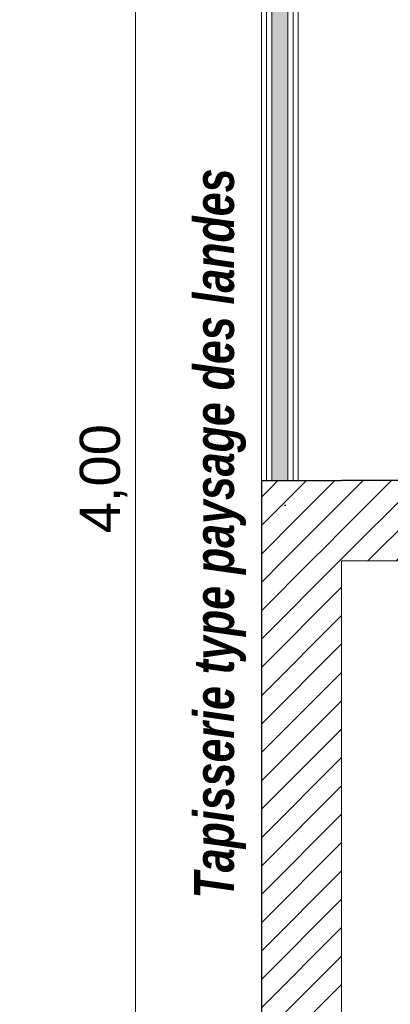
# Model space of a CAD drawing. Header units: millimetres. Extents: x -13189488 to -13176600, y -33161 to -25515.
# Tile 26 of 28: x -13179513 to -13178589, y -31010 to -28556. Entities that reach past the tile are written whole.
import ezdxf

# ---------------------------------------------------------------- set-up
doc = ezdxf.new("R2010")
doc.units = ezdxf.units.MM
doc.header["$MEASUREMENT"] = 0
doc.linetypes.add('Axe', pattern=[10.936111, 5.291667, -2.116667, 1.411111, -2.116667])
for name, color, linetype in [('0._RDC (82)_1_0', 7, 'Continuous'), ('0._RDC (82)_1_AAG constr dalles', 7, 'Continuous'), ('0._RDC (82)_1_AAG PRO électricité courants faibles', 7, 'Continuous'), ('0._RDC (82)_1_BQN 2 COTATIONS PC', 7, 'Continuous')]:
    doc.layers.add(name, color=color, linetype=linetype)
doc.styles.add('STYLE_GENERE_1', font='txt')
doc.styles.add('STYLE_GENERE_2', font='txt', dxfattribs={"width": 0.8})
pattern_1 = [(45, (-12771109.29, 503849.215), (-35.355339, 35.355339), [])]

msp = doc.modelspace()

# ---------------------------------------------------------------- hatches: boundary and pattern name
at = {"layer": '0._RDC (82)_1_0', "linetype": 'Continuous', "lineweight": 0, "true_color": 0x191919}
h = msp.add_hatch(dxfattribs=at)
h.set_pattern_fill('Isolant_styromousse_0001', color=250, style=0, pattern_type=2)
h.set_pattern_definition([(90, (-12771109.288, 503849.215), (-34.6410162, 0), [20, -40]), (90, (-12771126.61, 503879.215), (-34.6410162, 0), [20, -40]), (150, (-12771109.288, 503869.215), (17.320508, 30), [20, -40]), (150, (-12771143.93, 503869.215), (17.320508, 30), [20, -40]), (210, (-12771109.288, 503849.215), (-17.320508, 30), [20, -40]), (210, (-12771143.93, 503849.215), (-17.320508, 30), [20, -40])])
h.paths.add_polyline_path([(-13178884.6, -27704.9), (-13178884.6, -29704.9), (-13178844.6, -29704.9), (-13178844.6, -27704.9)])
h = msp.add_hatch(dxfattribs=at)
h.set_pattern_fill('Brique_1_0001', color=250, style=0, pattern_type=2)
h.set_pattern_definition(pattern_1)
h.paths.add_polyline_path([(-13178710.6, -29704.9), (-13178910.6, -29704.9), (-13178710.6, -29904.9)])
h = msp.add_hatch(dxfattribs=at)
h.set_pattern_fill('Brique_1_0001', color=250, style=0, pattern_type=2)
h.set_pattern_definition(pattern_1)
h.paths.add_polyline_path([(-13178710.6, -29904.9), (-13178910.6, -29704.9), (-13178910.6, -29904.9)])
h = msp.add_hatch(dxfattribs=at)
h.set_pattern_fill('Brique_1_0001', color=250, style=0, pattern_type=2)
h.set_pattern_definition(pattern_1)
h.paths.add_polyline_path([(-13178710.6, -29904.9), (-13177110.6, -29904.9), (-13177110.6, -29704.9), (-13178710.6, -29704.9)])
h = msp.add_hatch(dxfattribs=at)
h.set_pattern_fill('Brique_1_0001', color=250, style=0, pattern_type=2)
h.set_pattern_definition(pattern_1)
h.paths.add_polyline_path([(-13178710.6, -31704.9), (-13178710.6, -29904.9), (-13178910.6, -29904.9), (-13178910.6, -31704.9)])

# ---------------------------------------------------------------- linework, layer by layer
at = {"layer": '0._RDC (82)_1_0', "color": 7, "linetype": 'Continuous', "lineweight": 5}
for p, q in [((-13178897.6, -27704.9), (-13178897.6, -29704.9)), ((-13178884.6, -27704.9), (-13178884.6, -29704.9)), ((-13178844.6, -27704.9), (-13178844.6, -29704.9)), ((-13178831.6, -27704.9), (-13178831.6, -29704.9))]:
    msp.add_line(p, q, dxfattribs=at)
at = {"layer": '0._RDC (82)_1_0', "color": 7, "linetype": 'Continuous', "lineweight": 30}
msp.add_line((-13178853, -29766.1), (-13178849.6, -29766.1), dxfattribs=at)
at = {"layer": '0._RDC (82)_1_0', "color": 7, "linetype": 'Continuous', "lineweight": 5, "flags": 128}
for points in [[(-13178910.6, -27704.9), (-13178910.6, -29704.9)], [(-13178818.6, -29704.9), (-13178818.6, -27704.9)]]:
    msp.add_lwpolyline(points, dxfattribs=at)
at = {"layer": '0._RDC (82)_1_0', "color": 7, "linetype": 'Continuous', "lineweight": 30, "flags": 128}
for points in [[(-13178910.6, -29704.9), (-13178710.6, -29704.9)], [(-13178910.6, -29704.9), (-13178910.6, -31704.9)], [(-13177110.6, -29704.9), (-13178710.6, -29704.9)]]:
    msp.add_lwpolyline(points, dxfattribs=at)
at = {"layer": '0._RDC (82)_1_0', "color": 250, "linetype": 'Continuous', "lineweight": 0, "true_color": 0x191919, "flags": 128}
for points in [[(-13178710.6, -31704.9), (-13178710.6, -29904.9)], [(-13178710.6, -29904.9), (-13177110.6, -29904.9)]]:
    msp.add_lwpolyline(points, dxfattribs=at)
at = {"layer": '0._RDC (82)_1_AAG constr dalles', "color": 250, "linetype": 'Continuous', "lineweight": 0, "true_color": 0x191919, "flags": 128}
for points in [[(-13188903, -27704.9), (-13188903, -31704.9), (-13178910.6, -31704.9), (-13178910.6, -29704.9), (-13177110.6, -29704.9), (-13177110.6, -27704.9)], [(-13177110.6, -27704.9), (-13177110.6, -29704.9), (-13178910.6, -29704.9), (-13178910.6, -31704.9), (-13183399.6, -31704.9), (-13183399.6, -31904.9), (-13185899.6, -31904.9), (-13185899.6, -31704.9), (-13188903, -31704.9), (-13188903, -27704.9)], [(-13188903, -31904.9), (-13188903, -33161.4), (-13176600.1, -33161.4), (-13176600.1, -31904.9), (-13177110.6, -31904.9), (-13177110.6, -29904.9), (-13178710.6, -29904.9), (-13178710.6, -31904.9)]]:
    msp.add_lwpolyline(points, close=True, dxfattribs=at)
at = {"layer": '0._RDC (82)_1_AAG PRO électricité courants faibles', "color": 5, "linetype": 'Axe', "lineweight": 20, "true_color": 0x1515ea}
msp.add_line((-13178910.6, -27704.9), (-13178910.6, -31704.9), dxfattribs=at)
at = {"layer": '0._RDC (82)_1_BQN 2 COTATIONS PC', "color": 250, "linetype": 'Continuous', "lineweight": 0, "true_color": 0x191919}
msp.add_line((-13179224.9, -31704.9), (-13179224.9, -27704.9), dxfattribs=at)

# ---------------------------------------------------------------- texts
at = {"layer": '0._RDC (82)_1_0', "color": 5, "linetype": 'Continuous', "lineweight": 20, "true_color": 0x1515ea, "insert": (-13178948.7, -29836.7), "char_height": 100, "attachment_point": 8, "rotation": 90, "style": 'STYLE_GENERE_2'}
msp.add_mtext('\\A1;{\\pqc;\\fCentury Gothic|b1|i1|c0|p0;\\W0.800000;Tapisserie type paysage des landes}', dxfattribs=at)
at = {"layer": '0._RDC (82)_1_BQN 2 COTATIONS PC', "color": 250, "linetype": 'Continuous', "lineweight": 0, "true_color": 0x191919, "insert": (-13179244.9, -29836.1), "char_height": 100, "width": 262.501, "attachment_point": 7, "rotation": 90, "style": 'STYLE_GENERE_1'}
msp.add_mtext('\\A1;{\\pql;\\fArial Unicode MS|b0|i0|c0|p0;\\W1.000000;4,00}', dxfattribs=at)

doc.saveas('drawing.dxf')
